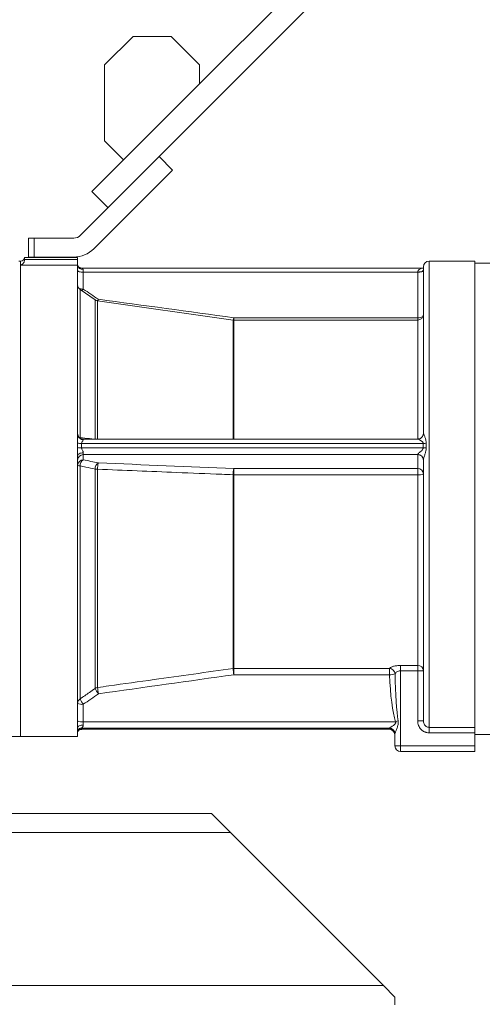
# Model space of a CAD drawing. Header units: millimetres. Extents: x 21 to 1445, y 16 to 3591.
# Tile 4 of 8: x 719 to 962, y 2076 to 2594. Entities that reach past the tile are written whole.
import ezdxf

# ---------------------------------------------------------------- set-up
doc = ezdxf.new("R2010")
doc.units = ezdxf.units.MM

msp = doc.modelspace()

# ---------------------------------------------------------------- linework, layer by layer
at = {"color": 7, "linetype": 'Continuous', "lineweight": 15}
for p, q in [((1131.51, 2878.06), (813.64, 2560.19)), ((792.37, 2521.95), (1139.99, 2869.57)), ((763.64, 2570.19), (778.64, 2585.19)), ((778.64, 2585.19), (798.64, 2585.19)), ((798.64, 2585.19), (813.64, 2570.19)), ((763.64, 2530.19), (763.64, 2570.19)), ((813.64, 2570.19), (813.64, 2560.19)), ((813.64, 2560.19), (773.64, 2520.19)), ((773.64, 2520.19), (763.64, 2530.19)), ((750.96, 2480.54), (792.37, 2521.95)), ((773.64, 2520.19), (757.02, 2503.56)), ((792.37, 2521.95), (799.44, 2514.88)), ((799.44, 2514.88), (758.04, 2473.47)), ((757.02, 2503.56), (765.5, 2495.08)), ((723.64, 2469.08), (723.64, 2479.08)), ((723.64, 2479.08), (726.64, 2479.08)), ((726.64, 2479.08), (726.64, 2469.08)), ((726.64, 2479.08), (747.43, 2479.08)), ((719.48, 2466.96), (718.48, 2466.96)), ((719.48, 2216.96), (719.48, 2466.96)), ((719.48, 2466.96), (719.48, 2464.92)), ((749.48, 2468.96), (721.48, 2468.96)), ((721.48, 2467.87), (721.48, 2468.96)), ((721.48, 2467.87), (749.48, 2467.87)), ((721.48, 2467.37), (721.48, 2467.87)), ((726.64, 2469.08), (723.64, 2469.08)), ((747.43, 2469.08), (726.64, 2469.08)), ((749.48, 2467.87), (749.48, 2468.96)), ((749.48, 2467.87), (749.48, 2464.92)), ((958.48, 2466.96), (934.48, 2466.96)), ((934.48, 2466.96), (934.48, 2221.72)), ((958.48, 2466.96), (958.48, 2221.72)), ((966.48, 2465.96), (958.48, 2465.96)), ((719.48, 2464.92), (719.48, 2216.96)), ((749.48, 2464.92), (719.48, 2464.92)), ((749.48, 2464.92), (749.48, 2375.78)), ((931.14, 2463.24), (751.73, 2463.24)), ((752.48, 2462.59), (752.48, 2461.12)), ((752.48, 2461.12), (752.48, 2452.25)), ((752.48, 2461.12), (928.48, 2461.12)), ((928.48, 2461.12), (928.48, 2461.24)), ((928.48, 2437.2), (928.48, 2461.12)), ((931.48, 2376.33), (931.48, 2463.96)), ((758.67, 2446.52), (750.76, 2452.06)), ((750.76, 2452.06), (750.76, 2374.13)), ((758.67, 2446.52), (758.67, 2373.24)), ((831.27, 2435.99), (759.98, 2446.01)), ((759.98, 2446.01), (759.98, 2373.37)), ((831.27, 2435.99), (831.27, 2373.37)), ((831.69, 2437.2), (928.48, 2437.2)), ((831.69, 2435.96), (831.69, 2437.2)), ((928.48, 2435.96), (831.69, 2435.96)), ((831.69, 2435.96), (831.69, 2373.37)), ((928.48, 2435.96), (928.48, 2437.2)), ((928.48, 2435.96), (928.48, 2373.41)), ((749.48, 2375.78), (749.48, 2371.28)), ((750.78, 2373.9), (750.76, 2374.13)), ((928.52, 2373.37), (752.48, 2373.37)), ((752.48, 2373.37), (752.48, 2373.08)), ((749.48, 2371.28), (749.48, 2368.87)), ((749.48, 2368.87), (749.48, 2364.31)), ((751.59, 2371.08), (751.59, 2368.68)), ((751.59, 2371.08), (931.36, 2371.08)), ((751.59, 2368.68), (931.36, 2368.68)), ((931.36, 2368.68), (931.36, 2371.08)), ((932.92, 2371.18), (932.92, 2368.78)), ((749.48, 2364.31), (749.48, 2221.62)), ((752.48, 2366.17), (752.48, 2365.17)), ((752.48, 2365.17), (928.48, 2365.17)), ((752.48, 2365.17), (752.48, 2362.46)), ((928.48, 2365.17), (928.48, 2365.21)), ((928.48, 2357.85), (928.48, 2365.17)), ((931.48, 2225.09), (931.48, 2362.38)), ((750.76, 2359.2), (750.76, 2236.66)), ((758.67, 2357.58), (758.67, 2242.18)), ((759.98, 2357.51), (759.98, 2242.67)), ((831.69, 2357.85), (928.48, 2357.85)), ((831.69, 2354.58), (831.69, 2357.85)), ((928.48, 2354.58), (928.48, 2357.85)), ((831.27, 2354.59), (831.27, 2252.67)), ((928.48, 2354.58), (831.69, 2354.58)), ((831.69, 2354.58), (831.69, 2252.7)), ((928.48, 2354.58), (928.48, 2254.29)), ((919.48, 2254.29), (928.48, 2254.29)), ((919.48, 2251.49), (919.48, 2254.29)), ((928.48, 2251.49), (928.48, 2254.29)), ((831.69, 2252.7), (913.65, 2252.7)), ((831.69, 2252.7), (831.69, 2249.38)), ((913.65, 2249.38), (831.69, 2249.38)), ((913.65, 2252.7), (913.65, 2249.38)), ((928.48, 2251.49), (919.48, 2251.49)), ((919.48, 2251.49), (919.48, 2211.96)), ((928.48, 2225.09), (928.48, 2251.49)), ((928.48, 2251.49), (931.48, 2251.49)), ((752.48, 2233.84), (752.48, 2224.68)), ((752.48, 2224.68), (752.48, 2222.92)), ((752.48, 2224.68), (916.74, 2224.68)), ((928.48, 2225.09), (931.48, 2225.09)), ((712.28, 2216.96), (719.48, 2216.96)), ((719.48, 2216.96), (749.48, 2216.96)), ((749.48, 2221.62), (749.48, 2220.45)), ((749.48, 2220.45), (749.48, 2219.89)), ((749.48, 2219.89), (749.48, 2218.97)), ((749.48, 2218.97), (749.48, 2216.96)), ((751.59, 2221.29), (913.54, 2221.29)), ((751.59, 2221.29), (751.59, 2220.74)), ((751.59, 2220.74), (913.48, 2220.74)), ((751.73, 2220.67), (913.48, 2220.67)), ((913.48, 2220.74), (913.48, 2221.1)), ((913.48, 2220.67), (913.48, 2220.74)), ((916.48, 2211.96), (916.48, 2218.18)), ((934.48, 2221.72), (958.48, 2221.72)), ((934.48, 2218.84), (934.48, 2221.72)), ((958.48, 2218.84), (934.48, 2218.84)), ((958.48, 2221.72), (958.48, 2218.84)), ((958.48, 2218.84), (958.48, 2211.96)), ((958.48, 2217.96), (966.48, 2217.96)), ((916.48, 2211.96), (919.48, 2211.96)), ((919.48, 2211.96), (958.48, 2211.96)), ((919.48, 2211.96), (919.48, 2208.96)), ((958.48, 2211.96), (958.48, 2208.96)), ((958.48, 2208.96), (919.48, 2208.96)), ((819.89, 2176.4), (659.23, 2176.4)), ((829.95, 2166.34), (819.89, 2176.4)), ((829.95, 2166.34), (659.23, 2166.34)), ((910.43, 2085.86), (829.95, 2166.34)), ((910.43, 2085.86), (641.06, 2085.86)), ((916.47, 2079.82), (910.43, 2085.86)), ((916.47, 2075.8), (916.47, 2079.82))]:
    msp.add_line(p, q, dxfattribs=at)
at = {"color": 7, "linetype": 'Continuous', "lineweight": 15, "flags": 128}
for points in [[(752.48, 2461.12), (751.89, 2461.14), (751.33, 2461.19), (750.81, 2461.27), (750.36, 2461.38), (749.98, 2461.51), (749.71, 2461.66), (749.54, 2461.83), (749.48, 2462)], [(931.48, 2462.24), (931.42, 2462.04), (931.25, 2461.86), (930.97, 2461.68), (930.6, 2461.53), (930.15, 2461.41), (929.63, 2461.32), (929.06, 2461.26), (928.48, 2461.24)], [(931.48, 2462), (931.42, 2461.83), (931.25, 2461.66), (930.97, 2461.51), (930.6, 2461.38), (930.15, 2461.27), (929.63, 2461.19), (929.06, 2461.14), (928.48, 2461.12)], [(760.25, 2445.97), (760.32, 2446.41), (760.39, 2446.9)], [(749.6, 2375.02), (749.54, 2375.26), (749.48, 2375.78)], [(750.39, 2374.22), (750.48, 2374.19), (750.76, 2374.13)], [(752.48, 2366.17), (751.89, 2366.13), (751.33, 2366.03), (750.81, 2365.86), (750.36, 2365.62), (749.98, 2365.34), (749.71, 2365.02), (749.54, 2364.67), (749.48, 2364.31)], [(752.48, 2222.92), (751.89, 2222.89), (751.33, 2222.82), (750.81, 2222.7), (750.36, 2222.54), (749.98, 2222.34), (749.71, 2222.12), (749.54, 2221.87), (749.48, 2221.62)]]:
    msp.add_lwpolyline(points, dxfattribs=at)
at = {"color": 7, "linetype": 'Continuous', "lineweight": 15}
for centre, radius, start, end in [((747.43, 2484.08), 5, 270, 315), ((747.43, 2484.08), 15, 270, 315), ((719.48, 2468.96), 2, 270, 0), ((934.48, 2463.96), 3, 90, 180), ((752.19, 2465.31), 2.74, 187.7804, 276.0861), ((752.48, 2454.52), 3, 180, 235), ((752.28, 2459.41), 7.16, 253.1893, 271.5873), ((742.48, 2459.56), 12.38, 318.5186, 323.8239), ((760.39, 2448.98), 3, 235, 262), ((750.25, 2454.33), 12.57, 318.8364, 323.7674), ((831.69, 2438.96), 3, 262, 270), ((787.69, 2443.67), 44.48, 350.0228, 351.6375), ((928.48, 2438.96), 3, 270, 0), ((928.82, 2442.89), 5.7, 266.5426, 294.7763), ((752.48, 2376.37), 3, 180, 270), ((752.37, 2376.02), 2.94, 199.8862, 272.1642), ((928.51, 2376.33), 2.96, 336.8927, 359.992), ((751.47, 2380.85), 9.78, 258.238, 270.7099), ((751.47, 2379.31), 10.63, 259.1919, 270.6594), ((931.41, 2382.32), 11.25, 269.7788, 277.7363), ((931.41, 2380.92), 12.24, 269.7949, 277.1041), ((752.41, 2362.23), 2.94, 88.7491, 178.6919), ((752.41, 2359.52), 2.94, 88.7491, 178.6919), ((754.61, 2359.25), 3.85, 123.5708, 180.6862), ((928.56, 2362.29), 2.92, 1.7207, 91.6231), ((928.54, 2362.23), 2.94, 1.3081, 91.2509), ((750.6, 2360.99), 1.79, 231.3635, 275.1469), ((762.51, 2357.62), 3.84, 123.4993, 180.4995), ((760.26, 2373.48), 15.97, 264.289, 268.9734), ((771.32, 2357.76), 11.35, 164.3561, 181.2777), ((842.47, 2354.82), 11.2, 164.2601, 181.1783), ((928.54, 2354.92), 2.94, 1.3081, 91.2509), ((831.69, 2376.73), 22.15, 268.9218, 270.002), ((929.22, 2360.47), 5.93, 262.8685, 292.4305), ((928.58, 2251.39), 2.9, 2.066, 91.9268), ((831.69, 2249.54), 3.16, 89.9986, 97.5989), ((900.37, 2259.77), 69.46, 185.8641, 188.6002), ((913.42, 2249.55), 3.16, 5.5099, 85.7885), ((913.85, 2257.43), 8.05, 268.5859, 289.7129), ((760.38, 2239.62), 3.08, 97.5552, 123.6447), ((772.48, 2248.69), 15.27, 205.2429, 217.6435), ((827.87, 2249.57), 68.24, 185.8037, 188.6003), ((752.31, 2234.29), 2.84, 123.2845, 179.5947), ((751.75, 2238.98), 5.2, 244.1266, 278.0915), ((764.48, 2243.09), 15.15, 205.1379, 217.6529), ((751.75, 2229.82), 5.2, 244.1266, 278.0915), ((911.41, 2242.43), 18.54, 286.7048, 291.1748), ((751.59, 2218.25), 3.04, 89.8672, 133.8268), ((751.59, 2217.7), 3.04, 89.8878, 133.9873), ((913.52, 2218.14), 2.96, 0.7756, 90.7552), ((913.51, 2217.78), 2.97, 0.6879, 90.6717), ((913.48, 2217.67), 3, 0, 90), ((913.45, 2218.23), 3.06, 2.6714, 88.4077), ((919.48, 2211.96), 3, 180, 270)]:
    msp.add_arc(centre, radius, start, end, dxfattribs=at)
for centre, ratio in [((919.48, 2258.4), 0.158384), ((919.48, 2258.87), 0.079192)]:
    msp.add_ellipse(centre, major_axis=(0, 37.88), ratio=ratio, start_param=1.810991, end_param=2.668238, dxfattribs=at)
for points, knots in [([(721.48, 2467.37), (721.48, 2467.19), (721.46, 2467.02), (721.38, 2466.69), (721.33, 2466.54), (721.13, 2466.11), (720.96, 2465.86), (720.58, 2465.46), (720.36, 2465.3), (720.04, 2465.12), (719.93, 2465.07), (719.7, 2464.98), (719.59, 2464.95), (719.48, 2464.92)], [0, 0, 0, 0, 0.125, 0.125, 0.25, 0.25, 0.5, 0.5, 0.75, 0.75, 0.875, 0.875, 1, 1, 1, 1]), ([(751.73, 2463.26), (751.67, 2463.26), (751.39, 2463.23), (750.93, 2463.35), (750.4, 2463.56), (750, 2463.86), (749.69, 2464.22), (749.51, 2464.58), (749.51, 2464.77), (749.51, 2464.82)], [0, 0, 0, 0, 0.03855, 0.189487, 0.33408, 0.489738, 0.670415, 0.898266, 1, 1, 1, 1]), ([(751.73, 2463.23), (751.84, 2463.22), (752.08, 2463.19), (752.44, 2462.92), (752.47, 2462.66), (752.48, 2462.59)], [0, 0, 0, 0, 0.375008, 0.84907, 1, 1, 1, 1]), ([(928.48, 2461.24), (928.5, 2461.41), (928.54, 2461.79), (928.94, 2462.36), (929.77, 2462.96), (930.7, 2463.24), (931.09, 2463.24), (931.14, 2463.24)], [0, 0, 0, 0, 0.116248, 0.264937, 0.515336, 0.945164, 1, 1, 1, 1]), ([(750.76, 2374.13), (752.39, 2373.94), (754.63, 2373.69), (756.87, 2373.44), (757.47, 2373.37)], [0, 0, 0, 0, 0.729734, 1, 1, 1, 1]), ([(752.48, 2373.08), (752.48, 2373.03), (752.46, 2372.97), (752.41, 2372.85), (752.37, 2372.78), (752.25, 2372.57), (752.14, 2372.42), (751.93, 2372.1), (751.82, 2371.92), (751.65, 2371.53), (751.59, 2371.31), (751.59, 2371.08)], [0, 0, 0, 0, 0.125, 0.125, 0.25, 0.25, 0.5, 0.5, 0.75, 0.75, 1, 1, 1, 1]), ([(931.23, 2375.19), (931.21, 2375.13), (931.11, 2374.79), (930.66, 2374.24), (929.94, 2373.68), (929.17, 2373.4), (928.71, 2373.39), (928.52, 2373.38)], [0, 0, 0, 0, 0.046761, 0.309592, 0.596832, 0.834452, 1, 1, 1, 1]), ([(931.36, 2371.08), (931.36, 2371.14), (931.35, 2371.26), (931.29, 2371.46), (931.18, 2371.66), (930.94, 2371.97), (930.54, 2372.32), (930, 2372.69), (929.44, 2373), (929.03, 2373.2), (928.77, 2373.31), (928.64, 2373.35), (928.55, 2373.37), (928.53, 2373.37), (928.53, 2373.37)], [0, 0, 0, 0, 0.038339, 0.078243, 0.130969, 0.185101, 0.331702, 0.482225, 0.639401, 0.800756, 0.864409, 0.929104, 0.98166, 1, 1, 1, 1]), ([(931.48, 2376.33), (931.48, 2376.32), (931.49, 2376.3), (931.52, 2376.22), (931.55, 2376.16), (931.63, 2375.97), (931.7, 2375.81), (931.86, 2375.44), (931.94, 2375.24), (932.11, 2374.81), (932.2, 2374.58), (932.45, 2373.88), (932.61, 2373.38), (932.78, 2372.58), (932.83, 2372.31), (932.9, 2371.75), (932.92, 2371.47), (932.92, 2371.18)], [0, 0, 0, 0, 0.0625, 0.0625, 0.125, 0.125, 0.25, 0.25, 0.375, 0.375, 0.5, 0.5, 0.75, 0.75, 0.875, 0.875, 1, 1, 1, 1]), ([(751.59, 2368.68), (751.59, 2368.57), (751.61, 2368.45), (751.66, 2368.22), (751.69, 2368.11), (751.82, 2367.78), (751.93, 2367.57), (752.14, 2367.16), (752.25, 2366.96), (752.37, 2366.66), (752.41, 2366.56), (752.46, 2366.36), (752.48, 2366.26), (752.48, 2366.17)], [0, 0, 0, 0, 0.125, 0.125, 0.25, 0.25, 0.5, 0.5, 0.75, 0.75, 0.875, 0.875, 1, 1, 1, 1]), ([(928.48, 2365.21), (928.48, 2365.24), (928.49, 2365.29), (928.54, 2365.38), (928.57, 2365.43), (928.69, 2365.6), (928.81, 2365.72), (929.06, 2365.97), (929.2, 2366.1), (929.5, 2366.36), (929.65, 2366.5), (929.97, 2366.78), (930.13, 2366.92), (930.44, 2367.21), (930.6, 2367.36), (930.9, 2367.68), (931.04, 2367.86), (931.22, 2368.15), (931.27, 2368.25), (931.34, 2368.46), (931.36, 2368.57), (931.36, 2368.68)], [0, 0, 0, 0, 0.0625, 0.0625, 0.125, 0.125, 0.25, 0.25, 0.375, 0.375, 0.5, 0.5, 0.625, 0.625, 0.75, 0.75, 0.875, 0.875, 0.9375, 0.9375, 1, 1, 1, 1]), ([(932.92, 2368.78), (932.92, 2368.19), (932.85, 2367.62), (932.67, 2366.75), (932.6, 2366.47), (932.44, 2365.9), (932.36, 2365.61), (932.2, 2365.06), (932.11, 2364.78), (931.94, 2364.23), (931.86, 2363.96), (931.7, 2363.44), (931.63, 2363.18), (931.55, 2362.84), (931.52, 2362.74), (931.49, 2362.54), (931.48, 2362.45), (931.48, 2362.38)], [0, 0, 0, 0, 0.25, 0.25, 0.375, 0.375, 0.5, 0.5, 0.625, 0.625, 0.75, 0.75, 0.875, 0.875, 0.9375, 0.9375, 1, 1, 1, 1]), ([(758.67, 2357.58), (757.04, 2357.92), (755.41, 2358.25), (753.77, 2358.58), (752.77, 2358.79), (751.76, 2359), (750.76, 2359.2)], [0, 0, 0, 0, 0.006, 0.006, 0.006, 0.009693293, 0.009693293, 0.009693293, 0.009693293]), ([(831.27, 2354.59), (829.29, 2354.67), (827.31, 2354.75), (825.33, 2354.83), (817.41, 2355.15), (809.49, 2355.48), (801.57, 2355.8), (787.71, 2356.37), (773.84, 2356.94), (759.98, 2357.51)], [0, 0, 0, 0, 0.006, 0.006, 0.006, 0.03, 0.03, 0.03, 0.07201179, 0.07201179, 0.07201179, 0.07201179]), ([(913.65, 2252.7), (913.73, 2252.8), (913.84, 2252.91), (914.1, 2253.11), (914.25, 2253.21), (914.6, 2253.39), (914.81, 2253.49), (915.25, 2253.66), (915.49, 2253.74), (916.01, 2253.89), (916.29, 2253.95), (916.88, 2254.07), (917.18, 2254.12), (917.81, 2254.2), (918.14, 2254.24), (918.8, 2254.28), (919.14, 2254.29), (919.48, 2254.29)], [0, 0, 0, 0, 0.125, 0.125, 0.25, 0.25, 0.375, 0.375, 0.5, 0.5, 0.625, 0.625, 0.75, 0.75, 0.875, 0.875, 1, 1, 1, 1]), ([(759.98, 2242.67), (761.96, 2242.95), (763.94, 2243.23), (765.92, 2243.51), (773.84, 2244.62), (781.76, 2245.73), (789.68, 2246.84), (803.54, 2248.78), (817.41, 2250.73), (831.27, 2252.67)], [0, 0, 0, 0, 0.006, 0.006, 0.006, 0.03, 0.03, 0.03, 0.07201179, 0.07201179, 0.07201179, 0.07201179]), ([(919.48, 2251.49), (919.29, 2251.49), (919.11, 2251.48), (918.76, 2251.43), (918.58, 2251.39), (918.09, 2251.25), (917.79, 2251.11), (917.29, 2250.8), (917.08, 2250.62), (916.76, 2250.25), (916.64, 2250.05), (916.56, 2249.85)], [0, 0, 0, 0, 0.125, 0.125, 0.25, 0.25, 0.5, 0.5, 0.75, 0.75, 1, 1, 1, 1]), ([(750.76, 2236.66), (752.39, 2237.8), (754.02, 2238.94), (755.66, 2240.08), (756.66, 2240.78), (757.67, 2241.48), (758.67, 2242.18)], [0, 0, 0, 0, 0.006, 0.006, 0.006, 0.009693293, 0.009693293, 0.009693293, 0.009693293]), ([(752.48, 2222.92), (752.48, 2222.81), (752.46, 2222.71), (752.41, 2222.51), (752.37, 2222.42), (752.25, 2222.16), (752.14, 2222.01), (751.93, 2221.75), (751.82, 2221.63), (751.65, 2221.43), (751.59, 2221.35), (751.59, 2221.29)], [0, 0, 0, 0, 0.125, 0.125, 0.25, 0.25, 0.5, 0.5, 0.75, 0.75, 1, 1, 1, 1]), ([(913.54, 2221.29), (913.6, 2221.35), (913.71, 2221.43), (913.98, 2221.61), (914.13, 2221.71), (914.46, 2221.92), (914.64, 2222.03), (915, 2222.27), (915.18, 2222.39), (915.55, 2222.65), (915.74, 2222.78), (916.11, 2223.07), (916.29, 2223.22), (916.54, 2223.47), (916.62, 2223.56), (916.76, 2223.76), (916.82, 2223.86), (916.89, 2224.1), (916.9, 2224.22), (916.86, 2224.46), (916.81, 2224.58), (916.74, 2224.68)], [0, 0, 0, 0, 0.125, 0.125, 0.25, 0.25, 0.375, 0.375, 0.5, 0.5, 0.625, 0.625, 0.75, 0.75, 0.8125, 0.8125, 0.875, 0.875, 0.9375, 0.9375, 1, 1, 1, 1]), ([(918.11, 2225.15), (918.16, 2224.83), (918.19, 2224.51), (918.18, 2223.87), (918.15, 2223.54), (918, 2222.59), (917.82, 2221.99), (917.52, 2221.1), (917.42, 2220.81), (917.21, 2220.25), (917.1, 2219.97), (916.9, 2219.44), (916.8, 2219.18), (916.62, 2218.73), (916.55, 2218.52), (916.51, 2218.38)], [0, 0, 0, 0, 0.125, 0.125, 0.25, 0.25, 0.5, 0.5, 0.625, 0.625, 0.75, 0.75, 0.875, 0.875, 1, 1, 1, 1]), ([(934.48, 2218.84), (934.07, 2218.84), (933.68, 2218.88), (933.09, 2219), (932.9, 2219.05), (932.51, 2219.18), (932.32, 2219.25), (931.77, 2219.49), (931.43, 2219.69), (930.94, 2220.03), (930.78, 2220.16), (930.47, 2220.42), (930.33, 2220.56), (929.92, 2221), (929.67, 2221.32), (929.24, 2222), (929.07, 2222.36), (928.78, 2223.1), (928.66, 2223.49), (928.52, 2224.28), (928.48, 2224.68), (928.48, 2225.09)], [0, 0, 0, 0, 0.125, 0.125, 0.1875, 0.1875, 0.25, 0.25, 0.375, 0.375, 0.4375, 0.4375, 0.5, 0.5, 0.625, 0.625, 0.75, 0.75, 0.875, 0.875, 1, 1, 1, 1]), ([(931.48, 2225.09), (931.48, 2224.67), (931.54, 2224.27), (931.74, 2223.68), (931.83, 2223.49), (932.03, 2223.13), (932.14, 2222.96), (932.41, 2222.64), (932.56, 2222.48), (932.89, 2222.22), (933.06, 2222.11), (933.44, 2221.92), (933.64, 2221.84), (934.05, 2221.75), (934.26, 2221.72), (934.48, 2221.72)], [0, 0, 0, 0, 0.25, 0.25, 0.375, 0.375, 0.5, 0.5, 0.625, 0.625, 0.75, 0.75, 0.875, 0.875, 1, 1, 1, 1]), ([(749.49, 2218.99), (749.49, 2219.01), (749.46, 2219.15), (749.59, 2219.53), (749.9, 2219.96), (750.33, 2220.31), (750.9, 2220.56), (751.41, 2220.7), (751.69, 2220.66), (751.73, 2220.66)], [0, 0, 0, 0, 0.037595, 0.290025, 0.500189, 0.661474, 0.817321, 0.976188, 1, 1, 1, 1]), ([(751.59, 2220.74), (751.61, 2220.7), (751.62, 2220.65), (751.72, 2220.68), (751.73, 2220.68)], [0, 0, 0, 0, 0.8618973, 1, 1, 1, 1])]:
    msp.add_open_spline(points, degree=3, knots=knots, dxfattribs=at)
for points in [[(752.48, 2452.25), (755.12, 2450.47), (757.76, 2448.68), (760.39, 2446.9)], [(760.39, 2446.9), (784.16, 2443.67), (807.92, 2440.44), (831.69, 2437.2)], [(752.48, 2362.46), (755.12, 2361.91), (757.76, 2361.36), (760.39, 2360.82)], [(760.39, 2360.82), (784.16, 2359.83), (807.92, 2358.84), (831.69, 2357.85)], [(831.69, 2249.38), (807.92, 2246.04), (784.16, 2242.7), (760.39, 2239.37)], [(760.39, 2239.37), (757.76, 2237.52), (755.12, 2235.68), (752.48, 2233.84)], [(913.48, 2221.1), (913.48, 2221.17), (913.5, 2221.23), (913.54, 2221.29)], [(916.51, 2218.38), (916.49, 2218.31), (916.48, 2218.25), (916.48, 2218.18)]]:
    msp.add_open_spline(points, degree=3, dxfattribs=at)

doc.saveas('drawing.dxf')
